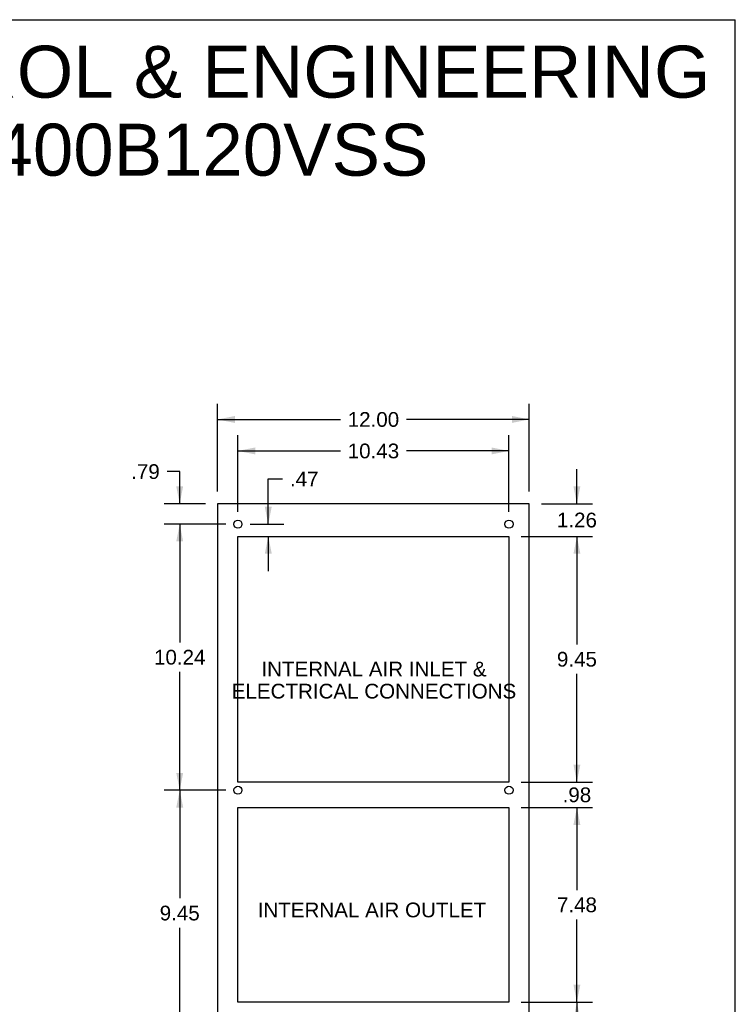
# Model space of a CAD drawing. Header units: inches. Extents: x 0 to 113, y 0 to 73.
# Tile 5 of 5: x 86 to 113, y 35 to 73. Entities that reach past the tile are written whole.
import ezdxf

# ---------------------------------------------------------------- set-up
doc = ezdxf.new("R2010")
doc.units = ezdxf.units.IN
doc.header["$LTSCALE"] = 6.233333
doc.header["$MEASUREMENT"] = 0
doc.layers.get('0').update_dxf_attribs({"linetype": 'CONTINUOUS'})
doc.layers.add('DIMENSIONS', color=7, linetype='CONTINUOUS')
doc.styles.get("Standard").update_dxf_attribs({"font": 'arial.ttf'})
doc.dimstyles.new('DIMSTYLE_1', dxfattribs={"dimtxt": 0.566667, "dimasz": 0.666667, "dimexe": 0.09, "dimexo": 0.07, "dimgap": 0.0425, "dimtad": 0, "dimtih": 1, "dimtoh": 1, "dimzin": 4, "dimdsep": 46, "dimtxsty": 'Standard', "dimblk": '_FILLED', "dimblk1": '_FILLED', "dimblk2": '_FILLED', "dimcen": 0.09, "dimazin": 1, "dimtfac": 1, "dimtdec": 3, "dimtofl": 0, "dimtmove": 0, "dimatfit": 3, "dimldrblk": '_FILLED', "dimfxl": 0, "dimtolj": 1, "dimtzin": 4, "dimarcsym": 0})

# ---------------------------------------------------------------- blocks, each defined once
blk = doc.blocks.new('_FILLED')
at = {"color": 0, "linetype": 'ByBlock'}
blk.add_solid([(0, 0), (-1, 0.2), (-1, -0.2)], dxfattribs=at)
blk = doc.blocks.new('*D5')
at = {"layer": 'DIMENSIONS', "color": 2, "linetype": 'Continuous'}
for p, q in [((93.403, 55.183), (93.403, 58.556)), ((105.403, 55.183), (105.403, 58.556)), ((93.403, 57.956), (98.13, 57.956)), ((105.403, 57.956), (100.677, 57.956))]:
    blk.add_line(p, q, dxfattribs=at)
at = {"layer": 'DIMENSIONS', "color": 2, "linetype": 'Continuous', "xscale": 0.6666666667, "yscale": 0.6666666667, "zscale": 0.6666666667, "rotation": 180}
blk.add_blockref('_FILLED', (93.403, 57.956), dxfattribs=at)
at = {"layer": 'DIMENSIONS', "color": 2, "linetype": 'Continuous', "xscale": 0.6666666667, "yscale": 0.6666666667, "zscale": 0.6666666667}
blk.add_blockref('_FILLED', (105.403, 57.956), dxfattribs=at)
at = {"layer": 'DIMENSIONS', "color": 2, "linetype": 'Continuous', "insert": (99.403, 58.239), "char_height": 0.5667, "width": 1.98017, "attachment_point": 2, "line_spacing_factor": 0.9}
blk.add_mtext('12.00', dxfattribs=at)
blk = doc.blocks.new('*D6')
at = {"layer": 'DIMENSIONS', "color": 2, "linetype": 'Continuous'}
for p, q in [((94.187, 54.396), (94.187, 57.345)), ((104.62, 54.396), (104.62, 57.345)), ((94.187, 56.745), (98.13, 56.745)), ((104.62, 56.745), (100.677, 56.745))]:
    blk.add_line(p, q, dxfattribs=at)
at = {"layer": 'DIMENSIONS', "color": 2, "linetype": 'Continuous', "xscale": 0.6666666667, "yscale": 0.6666666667, "zscale": 0.6666666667, "rotation": 180}
blk.add_blockref('_FILLED', (94.187, 56.745), dxfattribs=at)
at = {"layer": 'DIMENSIONS', "color": 2, "linetype": 'Continuous', "xscale": 0.6666666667, "yscale": 0.6666666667, "zscale": 0.6666666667}
blk.add_blockref('_FILLED', (104.62, 56.745), dxfattribs=at)
at = {"layer": 'DIMENSIONS', "color": 2, "linetype": 'Continuous', "insert": (99.404, 57.028), "char_height": 0.5667, "width": 1.98017, "attachment_point": 2, "line_spacing_factor": 0.9}
blk.add_mtext('10.43', dxfattribs=at)
blk = doc.blocks.new('*D7')
at = {"layer": 'DIMENSIONS', "color": 2, "linetype": 'Continuous'}
for p, q in [((107.236, 54.716), (107.236, 56.049)), ((105.87, 54.716), (107.836, 54.716)), ((105.087, 53.457), (107.836, 53.457)), ((107.236, 53.457), (107.236, 52.124))]:
    blk.add_line(p, q, dxfattribs=at)
at = {"layer": 'DIMENSIONS', "color": 2, "linetype": 'Continuous', "xscale": 0.6666666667, "yscale": 0.6666666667, "zscale": 0.6666666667}
for p, rotation in [((107.236, 54.716), 270), ((107.236, 53.457), 90)]:
    blk.add_blockref('_FILLED', p, dxfattribs=dict(at, rotation=rotation))
at = {"layer": 'DIMENSIONS', "color": 2, "linetype": 'Continuous', "insert": (107.236, 54.37), "char_height": 0.5667, "width": 1.5399, "attachment_point": 2, "line_spacing_factor": 0.9}
blk.add_mtext('1.26', dxfattribs=at)
blk = doc.blocks.new('*D8')
at = {"layer": 'DIMENSIONS', "color": 2, "linetype": 'Continuous'}
for p, q in [((105.087, 53.457), (107.836, 53.457)), ((107.236, 53.457), (107.236, 49.3)), ((107.236, 44.009), (107.236, 48.166)), ((105.087, 44.009), (107.836, 44.009))]:
    blk.add_line(p, q, dxfattribs=at)
at = {"layer": 'DIMENSIONS', "color": 2, "linetype": 'Continuous', "xscale": 0.6666666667, "yscale": 0.6666666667, "zscale": 0.6666666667}
for p, rotation in [((107.236, 53.457), 90), ((107.236, 44.009), 270)]:
    blk.add_blockref('_FILLED', p, dxfattribs=dict(at, rotation=rotation))
at = {"layer": 'DIMENSIONS', "color": 2, "linetype": 'Continuous', "insert": (107.236, 49.016), "char_height": 0.5667, "width": 1.5399, "attachment_point": 2, "line_spacing_factor": 0.9}
blk.add_mtext('9.45', dxfattribs=at)
blk = doc.blocks.new('*D9')
at = {"layer": 'DIMENSIONS', "color": 2, "linetype": 'Continuous'}
for p, q in [((107.236, 44.009), (107.236, 45.342)), ((105.087, 44.009), (107.836, 44.009)), ((105.087, 43.025), (107.836, 43.025)), ((107.236, 43.025), (107.236, 41.692))]:
    blk.add_line(p, q, dxfattribs=at)
at = {"layer": 'DIMENSIONS', "color": 2, "linetype": 'Continuous', "xscale": 0.6666666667, "yscale": 0.6666666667, "zscale": 0.6666666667}
for p, rotation in [((107.236, 44.009), 270), ((107.236, 43.025), 90)]:
    blk.add_blockref('_FILLED', p, dxfattribs=dict(at, rotation=rotation))
at = {"layer": 'DIMENSIONS', "color": 2, "linetype": 'Continuous', "insert": (107.236, 43.8), "char_height": 0.5667, "width": 1.09963, "attachment_point": 2, "line_spacing_factor": 0.9}
blk.add_mtext('.98', dxfattribs=at)
blk = doc.blocks.new('*D10')
at = {"layer": 'DIMENSIONS', "color": 2, "linetype": 'Continuous'}
for p, q in [((105.087, 43.025), (107.836, 43.025)), ((107.236, 43.025), (107.236, 39.852)), ((107.236, 35.545), (107.236, 38.718)), ((105.087, 35.545), (107.836, 35.545))]:
    blk.add_line(p, q, dxfattribs=at)
at = {"layer": 'DIMENSIONS', "color": 2, "linetype": 'Continuous', "xscale": 0.6666666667, "yscale": 0.6666666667, "zscale": 0.6666666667}
for p, rotation in [((107.236, 43.025), 90), ((107.236, 35.545), 270)]:
    blk.add_blockref('_FILLED', p, dxfattribs=dict(at, rotation=rotation))
at = {"layer": 'DIMENSIONS', "color": 2, "linetype": 'Continuous', "insert": (107.236, 39.568), "char_height": 0.5667, "width": 1.5399, "attachment_point": 2, "line_spacing_factor": 0.9}
blk.add_mtext('7.48', dxfattribs=at)
blk = doc.blocks.new('*D11')
at = {"layer": 'DIMENSIONS', "color": 2, "linetype": 'Continuous'}
for p, q in [((105.087, 35.545), (107.836, 35.545)), ((107.236, 35.545), (107.236, 27.981)), ((107.236, 19.283), (107.236, 26.847)), ((105.87, 19.283), (107.836, 19.283))]:
    blk.add_line(p, q, dxfattribs=at)
at = {"layer": 'DIMENSIONS', "color": 2, "linetype": 'Continuous', "xscale": 0.6666666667, "yscale": 0.6666666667, "zscale": 0.6666666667}
for p, rotation in [((107.236, 35.545), 90), ((107.236, 19.283), 270)]:
    blk.add_blockref('_FILLED', p, dxfattribs=dict(at, rotation=rotation))
at = {"layer": 'DIMENSIONS', "color": 2, "linetype": 'Continuous', "insert": (107.236, 27.697), "char_height": 0.5667, "width": 1.98017, "attachment_point": 2, "line_spacing_factor": 0.9}
blk.add_mtext('16.26', dxfattribs=at)
blk = doc.blocks.new('*D12')
at = {"layer": 'DIMENSIONS', "color": 2, "linetype": 'Continuous'}
for p, q in [((95.356, 53.929), (95.356, 55.667)), ((95.356, 55.667), (95.906, 55.667)), ((94.654, 53.929), (95.956, 53.929)), ((95.356, 53.457), (95.356, 52.124))]:
    blk.add_line(p, q, dxfattribs=at)
at = {"layer": 'DIMENSIONS', "color": 2, "linetype": 'Continuous', "xscale": 0.6666666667, "yscale": 0.6666666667, "zscale": 0.6666666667}
for p, rotation in [((95.356, 53.929), 270), ((95.356, 53.457), 90)]:
    blk.add_blockref('_FILLED', p, dxfattribs=dict(at, rotation=rotation))
at = {"layer": 'DIMENSIONS', "color": 2, "linetype": 'Continuous', "insert": (96.19, 55.95), "char_height": 0.5667, "width": 1.09963, "attachment_point": 1, "line_spacing_factor": 0.9}
blk.add_mtext('.47', dxfattribs=at)
blk = doc.blocks.new('*D13')
at = {"layer": 'DIMENSIONS', "color": 2, "linetype": 'Continuous'}
for p, q in [((91.947, 55.951), (91.461, 55.951)), ((91.947, 54.716), (91.947, 55.951)), ((92.937, 54.716), (91.347, 54.716)), ((93.721, 53.929), (91.347, 53.929)), ((91.947, 53.929), (91.947, 52.596))]:
    blk.add_line(p, q, dxfattribs=at)
at = {"layer": 'DIMENSIONS', "color": 2, "linetype": 'Continuous', "xscale": 0.6666666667, "yscale": 0.6666666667, "zscale": 0.6666666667}
for p, rotation in [((91.947, 54.716), 270), ((91.947, 53.929), 90)]:
    blk.add_blockref('_FILLED', p, dxfattribs=dict(at, rotation=rotation))
at = {"layer": 'DIMENSIONS', "color": 2, "linetype": 'Continuous', "insert": (91.178, 56.234), "char_height": 0.5667, "width": 1.09963, "attachment_point": 3, "line_spacing_factor": 0.9}
blk.add_mtext('.79', dxfattribs=at)
blk = doc.blocks.new('*D14')
at = {"layer": 'DIMENSIONS', "color": 2, "linetype": 'Continuous'}
for p, q in [((93.721, 53.929), (91.347, 53.929)), ((91.947, 53.929), (91.947, 49.378)), ((91.947, 43.693), (91.947, 48.244)), ((93.721, 43.693), (91.347, 43.693))]:
    blk.add_line(p, q, dxfattribs=at)
at = {"layer": 'DIMENSIONS', "color": 2, "linetype": 'Continuous', "xscale": 0.6666666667, "yscale": 0.6666666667, "zscale": 0.6666666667}
for p, rotation in [((91.947, 53.929), 90), ((91.947, 43.693), 270)]:
    blk.add_blockref('_FILLED', p, dxfattribs=dict(at, rotation=rotation))
at = {"layer": 'DIMENSIONS', "color": 2, "linetype": 'Continuous', "insert": (91.947, 49.094), "char_height": 0.5667, "width": 1.98017, "attachment_point": 2, "line_spacing_factor": 0.9}
blk.add_mtext('10.24', dxfattribs=at)
blk = doc.blocks.new('*D15')
at = {"layer": 'DIMENSIONS', "color": 2, "linetype": 'Continuous'}
for p, q in [((93.721, 43.693), (91.347, 43.693)), ((91.947, 43.693), (91.947, 39.536)), ((91.947, 34.245), (91.947, 38.402)), ((93.721, 34.245), (91.347, 34.245))]:
    blk.add_line(p, q, dxfattribs=at)
at = {"layer": 'DIMENSIONS', "color": 2, "linetype": 'Continuous', "xscale": 0.6666666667, "yscale": 0.6666666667, "zscale": 0.6666666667}
for p, rotation in [((91.947, 43.693), 90), ((91.947, 34.245), 270)]:
    blk.add_blockref('_FILLED', p, dxfattribs=dict(at, rotation=rotation))
at = {"layer": 'DIMENSIONS', "color": 2, "linetype": 'Continuous', "insert": (91.947, 39.252), "char_height": 0.5667, "width": 1.5399, "attachment_point": 2, "line_spacing_factor": 0.9}
blk.add_mtext('9.45', dxfattribs=at)

msp = doc.modelspace()

# ---------------------------------------------------------------- linework, layer by layer
at = {"color": 7, "linetype": 'Continuous'}
for p, q in [((0, 73.3333), (113.3333, 73.3333)), ((113.3333, 0), (113.3333, 73.3333)), ((93.4033, 54.716), (93.4033, 19.283)), ((105.4033, 54.716), (93.4033, 54.716)), ((105.4033, 19.283), (105.4033, 54.716)), ((94.1873, 44.009), (94.1873, 53.457)), ((94.1873, 53.457), (104.6203, 53.457)), ((104.6203, 53.457), (104.6203, 44.009)), ((104.6203, 44.009), (94.1873, 44.009)), ((94.1873, 35.545), (94.1873, 43.025)), ((94.1873, 43.025), (104.6203, 43.025)), ((104.6203, 43.025), (104.6203, 35.545)), ((104.6203, 35.545), (94.1873, 35.545))]:
    msp.add_line(p, q, dxfattribs=at)
for centre in [(94.1873, 53.929), (104.6203, 53.929), (94.1873, 43.693), (104.6203, 43.693)]:
    msp.add_circle(centre, 0.156, dxfattribs=at)

# ---------------------------------------------------------------- texts
at = {"layer": 'DIMENSIONS', "color": 2, "linetype": 'Continuous', "attachment_point": 2, "line_spacing_factor": 0.9}
for s, insert, char_height, width in [('SAGINAW CONTROL & ENGINEERING\\PSCE-AC3400B120VSS', (87.0767, 72.3334), 2, 50.513011), ('INTERNAL AIR INLET &\\PELECTRICAL CONNECTIONS', (99.4243, 48.638), 0.566667, 10.933086), ('INTERNAL AIR OUTLET', (99.346, 39.3716), 0.566667, 8.780173)]:
    msp.add_mtext(s, dxfattribs=dict(at, insert=insert, char_height=char_height, width=width))

# ---------------------------------------------------------------- dimensions: what is measured, and where the dimension line sits
at = {"layer": 'DIMENSIONS', "color": 2, "linetype": 'Continuous'}
for base, p1, p2, angle, picture, middle in [((93.4033, 57.9557), (105.4033, 55.1126), (93.4033, 55.1126), 180, '*D5', (99.4274, 57.9525)), ((94.1873, 56.7447), (104.6203, 54.3256), (94.1873, 54.3256), 180, '*D6', (99.4279, 56.7415)), ((91.9469, 53.929), (93.0067, 54.716), (93.7907, 53.929), 270, '*D13', (90.6444, 55.9476)), ((95.3562, 53.929), (94.1873, 53.457), (94.584, 53.929), 90, '*D12', (96.756, 55.6657)), ((107.236, 54.716), (105.017, 53.457), (105.8, 54.716), 90, '*D7', (107.2605, 54.0833)), ((91.9469, 43.693), (93.7907, 53.929), (93.7907, 43.693), 270, '*D14', (91.971, 48.8078)), ((107.236, 44.009), (105.017, 53.457), (105.017, 44.009), 270, '*D8', (107.2363, 48.7298)), ((107.236, 43.025), (105.017, 44.009), (105.017, 43.025), 270, '*D9', (107.2515, 43.5138)), ((91.9469, 34.245), (93.7907, 43.693), (93.7907, 34.245), 270, '*D15', (91.9472, 38.9658)), ((107.236, 35.545), (105.017, 43.025), (105.017, 35.545), 270, '*D10', (107.2352, 39.2818)), ((107.236, 19.283), (105.017, 35.545), (105.8, 19.283), 270, '*D11', (107.26, 27.4108))]:
    dim = msp.add_linear_dim(base=base, p1=p1, p2=p2, angle=angle, dimstyle='DIMSTYLE_1', dxfattribs=at)
    dim.commit()
    dim.dimension.update_dxf_attribs({"geometry": picture, "text_midpoint": middle, "dimtype": 160})

doc.saveas('drawing.dxf')
